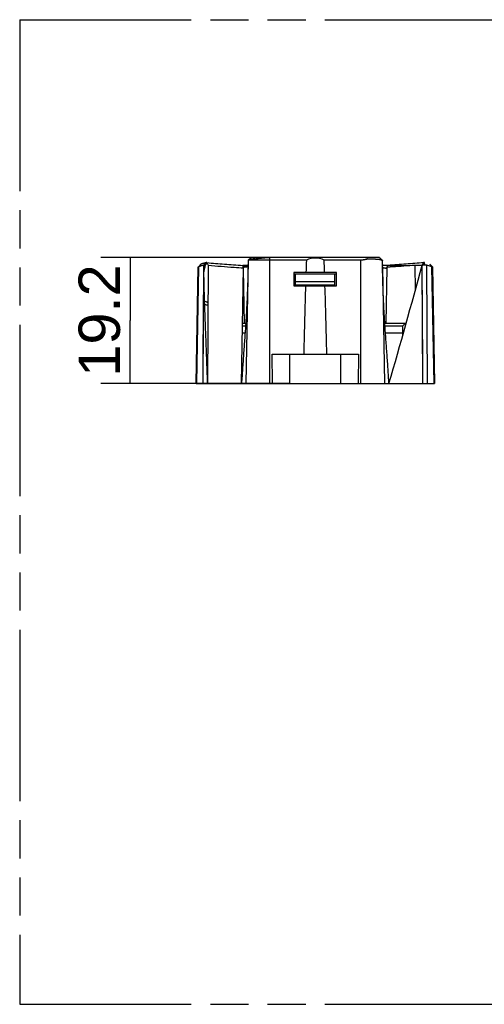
# Model space of a CAD drawing. Header units: millimetres. Extents: x 0 to 210, y 0 to 297.
# Tile 3 of 16: x 50 to 74, y 133 to 183. Entities that reach past the tile are written whole.
import ezdxf
from ezdxf.enums import TextEntityAlignment as Align

# ---------------------------------------------------------------- set-up
doc = ezdxf.new("R2010")
doc.units = ezdxf.units.MM
doc.header["$LTSCALE"] = 19.36
doc.linetypes.add('PHANTOM', pattern=[0.8, 0.45, -0.05, 0.1, -0.05, 0.1, -0.05])
doc.layers.get('0').update_dxf_attribs({"linetype": 'CONTINUOUS'})
doc.layers.add('DEFAULT_3', color=7, linetype='PHANTOM')
doc.layers.add('Z_DIM_2D', color=7, linetype='CONTINUOUS')
doc.styles.add('TEXTSTYLE_3', font='helveticaneueltw1g-ltcn.otf')
doc.dimstyles.new('DIMSTYLE_1', dxfattribs={"dimtxt": 2.1, "dimasz": 3.5, "dimexe": 1.5, "dimexo": 0, "dimgap": 0.525, "dimtad": 1, "dimlfac": 3.000003, "dimdsep": 46, "dimtxsty": 'TEXTSTYLE_3', "dimblk": '_FILLED', "dimblk1": '_FILLED', "dimblk2": '_FILLED', "dimcen": 0.09, "dimclrt": 5, "dimazin": 2, "dimtp": 0.2, "dimtm": 0.2, "dimtfac": 1, "dimtofl": 0, "dimtmove": 0, "dimatfit": 3, "dimldrblk": '_FILLED', "dimfxl": 0, "dimtolj": 1, "dimarcsym": 0})

# ---------------------------------------------------------------- blocks, each defined once
blk = doc.blocks.new('*D2')
at = {"layer": 'Z_DIM_2D', "color": 2, "linetype": 'Continuous', "transparency": 16777216}
for p, q in [((62.832, 170.602), (54.243, 170.602)), ((55.743, 170.602), (55.743, 167.402)), ((55.743, 164.202), (55.743, 167.402)), ((63.832, 164.202), (54.243, 164.202))]:
    blk.add_line(p, q, dxfattribs=at)
at = {"layer": 'Z_DIM_2D', "color": 5, "linetype": 'Continuous', "transparency": 16777216, "style": 'TEXTSTYLE_3'}
blk.add_text('19.2', height=2.1, rotation=90, dxfattribs=at).set_placement((55.218, 167.402), align=Align.CENTER)
blk = doc.blocks.new('_FILLED')
at = {"color": 0, "linetype": 'ByBlock'}
blk.add_solid([(0, 0), (-1, 0.125), (-1, -0.125)], dxfattribs=at)
blk = doc.blocks.new('_NONE')

msp = doc.modelspace()

# ---------------------------------------------------------------- linework, layer by layer
at = {"color": 9, "linetype": 'Continuous'}
for p, q in [((61.7243, 170.4528), (61.8599, 170.5854)), ((62.2747, 170.5471), (62.2737, 170.602)), ((62.45, 170.602), (62.4504, 170.5649)), ((62.6651, 170.602), (62.6651, 170.5858)), ((62.8319, 164.202), (62.8319, 170.602)), ((59.2093, 170.1342), (59.1058, 164.202)), ((59.3275, 170.2673), (59.2088, 170.1346)), ((59.4371, 164.202), (59.4756, 170.2103)), ((59.6354, 170.3437), (59.7022, 170.2128)), ((61.4508, 170.2037), (61.4959, 170.0723)), ((61.4936, 170.0791), (61.4928, 170.1198)), ((61.4937, 170.0722), (61.4937, 170.0724)), ((61.5462, 167.2687), (61.4948, 170.0158)), ((67.4353, 170.4688), (67.4353, 164.202)), ((68.7736, 170.0793), (68.721, 167.2687)), ((70.2143, 168.9352), (70.2045, 170.2078)), ((70.5647, 170.2121), (70.6318, 170.3437)), ((70.6018, 164.202), (70.5647, 170.2121)), ((70.5957, 165.2008), (70.5647, 170.2121)), ((70.8301, 164.202), (70.7916, 170.2093)), ((71.1614, 164.202), (71.0578, 170.1352)), ((69.5677, 166.7687), (69.5669, 166.6208)), ((63.8321, 165.702), (63.8321, 164.202)), ((66.4351, 164.202), (66.4351, 165.702)), ((70.6018, 164.202), (70.5957, 165.2008))]:
    msp.add_line(p, q, dxfattribs=at)
at = {"color": 6, "linetype": 'Continuous'}
for p, q in [((61.798, 170.5289), (61.7281, 170.4602)), ((61.8583, 170.4947), (61.8599, 170.5854)), ((62.3166, 170.5515), (62.3158, 170.602)), ((68.3901, 170.602), (62.8319, 170.602)), ((67.7894, 170.527), (67.7615, 170.602)), ((68.5395, 170.4598), (68.4032, 170.5936)), ((59.4756, 170.2103), (59.5931, 170.3419)), ((61.4928, 170.1198), (61.4793, 170.1206)), ((61.7243, 170.4528), (61.6152, 164.202)), ((64.6829, 170.4688), (61.7422, 170.4688)), ((67.4353, 170.4688), (65.5843, 170.4688)), ((68.5486, 170.1239), (68.5429, 170.4528)), ((68.5488, 170.1151), (68.5551, 170.1089)), ((68.55, 170.1139), (68.5488, 170.1139)), ((70.518, 170.1941), (70.5151, 170.0305)), ((71.08, 170.1328), (70.9854, 170.2245)), ((71.08, 170.1328), (71.0801, 170.1326)), ((71.0801, 170.1326), (71.1836, 164.202)), ((64.0503, 169.8353), (64.0503, 169.1687)), ((66.2169, 169.8353), (64.0503, 169.8353)), ((64.0503, 169.7687), (66.2169, 169.7687)), ((64.1336, 169.202), (64.1336, 169.7687)), ((66.1336, 169.202), (66.1336, 169.7687)), ((66.2169, 169.1687), (66.2169, 169.8353)), ((64.0503, 169.1687), (66.2169, 169.1687)), ((66.1336, 169.3687), (64.1336, 169.3687)), ((66.1336, 169.202), (64.1336, 169.202)), ((59.1589, 168.5192), (59.1815, 168.54)), ((61.5931, 167.1158), (61.4431, 167.1158)), ((61.4458, 167.2687), (61.6031, 167.2687)), ((68.6641, 167.2687), (69.7496, 167.2687)), ((69.564, 167.1158), (68.674, 167.1158)), ((69.564, 167.1158), (69.561, 166.7687)), ((69.7169, 167.2687), (69.564, 167.1158)), ((61.5696, 166.7687), (61.4369, 166.7687)), ((69.6087, 166.7687), (68.6976, 166.7687)), ((62.956, 164.202), (62.941, 165.702)), ((62.941, 165.702), (67.3261, 165.702)), ((67.3261, 165.702), (67.3111, 164.202)), ((59.0836, 164.202), (71.1836, 164.202))]:
    msp.add_line(p, q, dxfattribs=at)
at = {"color": 7, "linetype": 'Continuous'}
for p, q in [((62.5309, 170.602), (62.8319, 170.602)), ((59.0836, 164.202), (59.1871, 170.1326)), ((59.2088, 170.1346), (59.2087, 170.1346)), ((59.2087, 170.1346), (59.2088, 170.1346)), ((59.3236, 170.2662), (59.2088, 170.1346)), ((59.4756, 170.2103), (59.2093, 170.1342)), ((59.4755, 170.2103), (59.4756, 170.2103)), ((59.6354, 170.3437), (59.7021, 170.2128)), ((59.7025, 170.2132), (59.6654, 164.202)), ((59.7021, 170.2128), (59.7025, 170.2128)), ((61.3911, 164.202), (61.4958, 170.0721)), ((61.4959, 170.0723), (61.4508, 170.2037)), ((61.4959, 170.0723), (61.4959, 170.0723)), ((68.5286, 170.4668), (68.5288, 170.4666)), ((68.529, 170.4665), (68.5289, 170.4666)), ((68.5429, 170.4529), (68.5429, 170.4529)), ((68.5486, 170.1239), (68.652, 164.202)), ((68.7711, 170.072), (68.8164, 170.2037)), ((71.0578, 170.1352), (70.7916, 170.2093)), ((70.9854, 170.2245), (70.943, 170.2657))]:
    msp.add_line(p, q, dxfattribs=at)
at = {"color": 9, "linetype": 'Continuous'}
msp.add_lwpolyline([(59.4371, 164.202), (59.4499, 166.1979), (59.4563, 167.1984), (59.4756, 170.2103)], dxfattribs=at)
at = {"color": 7, "linetype": 'Continuous'}
for centre, radius, start, end in [((69.0132, -2.421), 173.1542, 92.230623, 92.367669), ((67.4044, 153.2712), 17.26, 88.46996, 88.72175), ((52.512, 169.2818), 6.7291, 5.82112, 7.26342), ((62.7147, 158.2903), 12.3523, 105.20254, 106.48866), ((59.0364, 171.3155), 1.0879, 285.30768, 285.52084), ((66.0351, 239.3487), 69.4249, 264.766483, 265.848691), ((66.6905, 248.1213), 78.2219, 265.83503, 266.192162), ((66.1549, 240.937), 71.0177, 265.845024, 266.238458), ((-321.4506, 277.1119), 406.3293, 343.866418, 344.746714), ((66.8015, 169.2329), 4.0283, 14.06235, 15.37448)]:
    msp.add_arc(centre, radius, start, end, dxfattribs=at)
at = {"color": 6, "linetype": 'Continuous'}
msp.add_arc((64.4825, 235.3307), 65.352, 273.777376, 274.77207, dxfattribs=at)
for centre, major_axis, ratio, start_param, end_param in [((65.1336, 169.5915), (1, 0), 0.9826973, 1.1032731, 2.0383196), ((65.1336, 119.3268), (0, 57.2899), 0.0174551, 0.4675232, 0.4914903), ((65.1336, 119.3268), (0, 57.2899), 0.0174551, -0.4914903, -0.4675232), ((65.1336, 119.3268), (0, 57.2899), 0.0174551, 0.5156065, 0.6275254), ((65.1336, 119.3268), (0, 57.2899), 0.0174551, -0.6275254, -0.5156065)]:
    msp.add_ellipse(centre, major_axis=major_axis, ratio=ratio, start_param=start_param, end_param=end_param, dxfattribs=at)
at = {"color": 7, "linetype": 'Continuous'}
for points, knots in [([(62.8319, 170.602), (62.7714, 170.596), (62.6515, 170.5845), (62.5028, 170.5701), (62.3866, 170.5586), (62.3034, 170.5502), (62.236, 170.5431), (62.1841, 170.5375), (62.135, 170.532), (62.0767, 170.5253), (62.0108, 170.5171), (61.9593, 170.5102), (61.9209, 170.5047), (61.8945, 170.5006), (61.8696, 170.4966), (61.8464, 170.4926), (61.8248, 170.4887), (61.8049, 170.4847), (61.7867, 170.4808), (61.7703, 170.4768), (61.7556, 170.4729), (61.7465, 170.4702), (61.7422, 170.4688)], [0, 0, 0, 0, 0.1658175, 0.3290562, 0.4080342, 0.4844189, 0.5576307, 0.5928765, 0.62713, 0.6924198, 0.7530486, 0.8086122, 0.8343821, 0.858757, 0.8817008, 0.903181, 0.9231687, 0.9416388, 0.9585704, 0.9739473, 0.9877586, 1, 1, 1, 1]), ([(61.7422, 170.4688), (61.7507, 170.479), (61.7689, 170.4994), (61.788, 170.519), (61.798, 170.5289)], [0, 0, 0, 0, 0.484981, 1, 1, 1, 1]), ([(61.798, 170.5289), (61.8077, 170.5384), (61.828, 170.5576), (61.849, 170.5761), (61.8599, 170.5854)], [0, 0, 0, 0, 0.4871397, 1, 1, 1, 1]), ([(68.4617, 170.4846), (68.4538, 170.486), (68.4369, 170.4888), (68.4102, 170.4926), (68.3807, 170.4962), (68.3544, 170.4991), (68.332, 170.5013), (68.3079, 170.5035), (68.2762, 170.5062), (68.2363, 170.5091), (68.1942, 170.5118), (68.1498, 170.5143), (68.1033, 170.5166), (68.055, 170.5188), (68.0048, 170.5207), (67.953, 170.5225), (67.881, 170.5247), (67.8263, 170.5261), (67.7894, 170.527)], [0, 0, 0, 0, 0.0358209, 0.0758527, 0.1199996, 0.1681495, 0.1936863, 0.2201749, 0.2759321, 0.3352687, 0.3980218, 0.4640167, 0.5330674, 0.6049786, 0.6795462, 0.7565566, 0.8357888, 1, 1, 1, 1]), ([(68.3901, 170.602), (68.3916, 170.6013), (68.3945, 170.5999), (68.3972, 170.5982), (68.3985, 170.5974)], [0, 0, 0, 0, 0.5304353, 1, 1, 1, 1]), ([(68.3985, 170.5974), (68.3994, 170.5968), (68.401, 170.5956), (68.4025, 170.5943), (68.4032, 170.5936)], [0, 0, 0, 0, 0.5273358, 1, 1, 1, 1]), ([(68.4074, 170.5854), (68.4074, 170.5861), (68.4072, 170.5876), (68.4063, 170.5897), (68.405, 170.5917), (68.4038, 170.593), (68.4032, 170.5936)], [0, 0, 0, 0, 0.2228425, 0.4571261, 0.7134899, 1, 1, 1, 1]), ([(68.4032, 170.5936), (68.4038, 170.593), (68.405, 170.5917), (68.4063, 170.5897), (68.4071, 170.5876), (68.4074, 170.5861), (68.4074, 170.5854)], [0, 0, 0, 0, 0.2866693, 0.543212, 0.7775408, 1, 1, 1, 1]), ([(59.5931, 170.3419), (59.582, 170.3389), (59.5598, 170.3329), (59.5265, 170.3237), (59.4932, 170.3144), (59.4599, 170.3051), (59.4267, 170.2956), (59.399, 170.2877), (59.3769, 170.2814), (59.3604, 170.2766), (59.3467, 170.2727), (59.3357, 170.2696), (59.3303, 170.2681), (59.3275, 170.2673)], [0, 0, 0, 0, 0.1251151, 0.2503102, 0.3755861, 0.5009286, 0.6262323, 0.7513943, 0.8138715, 0.8762229, 0.9383514, 0.9692667, 1, 1, 1, 1]), ([(59.4756, 170.2103), (59.4799, 170.2128), (59.4885, 170.2177), (59.5018, 170.225), (59.5155, 170.2325), (59.5294, 170.24), (59.5434, 170.2477), (59.5572, 170.2555), (59.5707, 170.2634), (59.5835, 170.2715), (59.5956, 170.2798), (59.6049, 170.287), (59.6116, 170.2928), (59.6162, 170.2972), (59.6205, 170.3016), (59.6242, 170.3061), (59.6276, 170.3106), (59.6304, 170.3152), (59.6327, 170.3198), (59.6344, 170.3245), (59.6356, 170.3293), (59.6362, 170.3341), (59.6361, 170.3389), (59.6357, 170.3421), (59.6354, 170.3437)], [0, 0, 0, 0, 0.0670149, 0.1367879, 0.2085401, 0.2814885, 0.3548533, 0.4278543, 0.4997039, 0.5696036, 0.6367522, 0.7003793, 0.7306633, 0.7598337, 0.7878463, 0.814684, 0.8403654, 0.8649537, 0.8885643, 0.9113718, 0.9336111, 0.9555721, 0.9775852, 1, 1, 1, 1]), ([(59.6654, 164.202), (59.6619, 164.3273), (59.6545, 164.5778), (59.6425, 164.9536), (59.6295, 165.3294), (59.6157, 165.7051), (59.6013, 166.0807), (59.5818, 166.5815), (59.562, 167.0821), (59.5433, 167.5828), (59.53, 167.9582), (59.5176, 168.3336), (59.5065, 168.709), (59.4966, 169.0843), (59.4881, 169.4596), (59.481, 169.835), (59.4773, 170.0852), (59.4756, 170.2103)], [0, 0, 0, 0, 0.0625449, 0.1250885, 0.1876302, 0.2501686, 0.3127024, 0.37523, 0.5002607, 0.5627612, 0.6252509, 0.6877298, 0.7501984, 0.8126581, 0.8751103, 0.9375569, 1, 1, 1, 1]), ([(59.4809, 169.8592), (59.4882, 169.8968), (59.5028, 169.9696), (59.5254, 170.0747), (59.548, 170.1721), (59.5637, 170.2343), (59.5716, 170.2641)], [0, 0, 0, 0, 0.2772838, 0.5363752, 0.777274, 1, 1, 1, 1]), ([(61.7185, 170.1231), (61.7164, 169.9995), (61.7115, 169.7525), (61.7021, 169.3819), (61.6906, 169.0114), (61.6766, 168.641), (61.66, 168.2707), (61.641, 167.9005), (61.6197, 167.5304), (61.5963, 167.1603), (61.5713, 166.7904), (61.5451, 166.4206), (61.5183, 166.0508), (61.4913, 165.681), (61.4648, 165.3113), (61.439, 164.9416), (61.4143, 164.5718), (61.3987, 164.3253), (61.3911, 164.202)], [0, 0, 0, 0, 0.0625003, 0.1249981, 0.1874944, 0.2499908, 0.3124893, 0.3749914, 0.4374982, 0.5000097, 0.5625246, 0.6250405, 0.6875542, 0.7500624, 0.8125624, 0.8750523, 0.9375314, 1, 1, 1, 1]), ([(61.4508, 170.2037), (61.4646, 170.1998), (61.4923, 170.1923), (61.5333, 170.1819), (61.5731, 170.1724), (61.6048, 170.1651), (61.6288, 170.1597), (61.6453, 170.1559), (61.6609, 170.1524), (61.6752, 170.1491), (61.6882, 170.146), (61.6982, 170.1436), (61.7054, 170.1416), (61.7103, 170.1403), (61.7147, 170.139), (61.7175, 170.1381), (61.7188, 170.1377)], [0, 0, 0, 0, 0.1563449, 0.3112072, 0.4603757, 0.6000862, 0.6653534, 0.7270481, 0.7847924, 0.8382012, 0.8868711, 0.9303718, 0.9500411, 0.9682432, 0.9849166, 1, 1, 1, 1]), ([(68.5394, 170.4597), (68.5388, 170.4603), (68.5375, 170.4614), (68.5352, 170.4631), (68.5325, 170.4647), (68.5294, 170.4663), (68.5259, 170.4679), (68.522, 170.4695), (68.5177, 170.4711), (68.5112, 170.4733), (68.5021, 170.4759), (68.49, 170.4789), (68.4764, 170.4819), (68.4668, 170.4837), (68.4617, 170.4846)], [0, 0, 0, 0, 0.0304404, 0.0646177, 0.1027837, 0.145114, 0.1917327, 0.2427269, 0.298158, 0.358068, 0.4914156, 0.6428809, 0.8124435, 1, 1, 1, 1]), ([(68.4617, 170.4846), (68.4628, 170.4844), (68.4673, 170.4836), (68.4751, 170.4821), (68.4819, 170.4807), (68.4851, 170.48)], [0, 0, 0, 0, 0.1385617, 0.5839296, 1, 1, 1, 1]), ([(68.4851, 170.48), (68.4885, 170.4792), (68.4951, 170.4777), (68.5044, 170.4753), (68.5128, 170.4728), (68.5201, 170.4703), (68.5256, 170.4682), (68.5294, 170.4664), (68.532, 170.4651), (68.5342, 170.4638), (68.5362, 170.4625), (68.538, 170.4612), (68.539, 170.4603), (68.5395, 170.4598)], [0, 0, 0, 0, 0.1806374, 0.3452184, 0.4937003, 0.626098, 0.7425159, 0.7948121, 0.8432265, 0.8878317, 0.9287281, 0.966054, 1, 1, 1, 1]), ([(68.5429, 170.4528), (68.5429, 170.4534), (68.5427, 170.4546), (68.542, 170.4563), (68.5409, 170.4581), (68.5399, 170.4592), (68.5394, 170.4597)], [0, 0, 0, 0, 0.2218668, 0.4558265, 0.7125062, 1, 1, 1, 1]), ([(68.5395, 170.4598), (68.5401, 170.4593), (68.541, 170.4582), (68.5422, 170.4564), (68.5428, 170.4546), (68.543, 170.4534), (68.543, 170.4528)], [0, 0, 0, 0, 0.2888124, 0.5454083, 0.778542, 1, 1, 1, 1]), ([(68.876, 164.202), (68.8685, 164.3253), (68.8529, 164.5717), (68.8282, 164.9414), (68.8024, 165.3111), (68.7758, 165.6807), (68.7489, 166.0504), (68.7221, 166.4201), (68.6959, 166.7899), (68.6709, 167.1598), (68.6475, 167.5297), (68.6262, 167.8997), (68.6072, 168.2699), (68.5906, 168.6401), (68.5766, 169.0105), (68.5651, 169.3809), (68.5557, 169.7514), (68.5508, 169.9984), (68.5487, 170.1219)], [0, 0, 0, 0, 0.0624686, 0.1249477, 0.1874376, 0.2499376, 0.3124459, 0.3749595, 0.4374754, 0.4999903, 0.5625018, 0.6250087, 0.6875108, 0.7500092, 0.8125057, 0.8750019, 0.9374997, 1, 1, 1, 1]), ([(68.5487, 170.1191), (68.549, 170.1182), (68.5496, 170.1164), (68.551, 170.1138), (68.5528, 170.1112), (68.5543, 170.1097), (68.5551, 170.1089)], [0, 0, 0, 0, 0.2296995, 0.4697049, 0.7251232, 1, 1, 1, 1]), ([(68.5551, 170.1089), (68.5559, 170.108), (68.5577, 170.1064), (68.5607, 170.1041), (68.5641, 170.1019), (68.5679, 170.0997), (68.5721, 170.0975), (68.5766, 170.0955), (68.5815, 170.0934), (68.5887, 170.0908), (68.5984, 170.0876), (68.6086, 170.0848), (68.6162, 170.0829), (68.6202, 170.082), (68.6225, 170.0815), (68.6248, 170.0809), (68.6278, 170.0803), (68.6327, 170.0793), (68.6376, 170.0783), (68.6427, 170.0773), (68.6459, 170.0767), (68.6481, 170.0763), (68.6494, 170.0761), (68.6504, 170.0759), (68.6514, 170.0757), (68.6523, 170.0756), (68.6533, 170.0754), (68.6546, 170.0752), (68.6563, 170.075), (68.6589, 170.0746), (68.6623, 170.0741), (68.6663, 170.0736), (68.6718, 170.0729), (68.6786, 170.0722), (68.6856, 170.0716), (68.6912, 170.0711), (68.6968, 170.0708), (68.7039, 170.0704), (68.7125, 170.07), (68.7196, 170.0698), (68.7253, 170.0698), (68.7296, 170.0698), (68.7338, 170.0698), (68.7381, 170.0699), (68.7423, 170.07), (68.7465, 170.0702), (68.7507, 170.0704), (68.7542, 170.0707), (68.757, 170.0709), (68.759, 170.071), (68.7611, 170.0712), (68.7631, 170.0714), (68.7651, 170.0716), (68.7668, 170.0717), (68.7682, 170.0718), (68.7691, 170.0719), (68.77, 170.072), (68.7706, 170.072), (68.7709, 170.072), (68.7711, 170.072)], [0, 0, 0, 0, 0.0157928, 0.0327889, 0.051074, 0.0706956, 0.091701, 0.1140357, 0.1377121, 0.1627023, 0.2164431, 0.2748748, 0.3057304, 0.321554, 0.3295707, 0.3376463, 0.3539959, 0.3706071, 0.4045547, 0.4218712, 0.4393895, 0.4482243, 0.4526616, 0.4571122, 0.4615685, 0.4660117, 0.470462, 0.4749244, 0.4838793, 0.4928738, 0.5109776, 0.5292271, 0.5476134, 0.5847586, 0.622335, 0.6412592, 0.6602597, 0.6984578, 0.7368378, 0.775269, 0.794464, 0.8136254, 0.8327413, 0.8518088, 0.8708065, 0.8897178, 0.9085284, 0.9272241, 0.9365229, 0.9457789, 0.9549908, 0.9641578, 0.9732741, 0.9823252, 0.9868195, 0.9912814, 0.9956912, 0.9978638, 1, 1, 1, 1]), ([(68.8164, 170.2037), (68.9673, 170.2029), (69.2658, 170.2022), (69.7084, 170.2035), (70.1402, 170.2068), (70.4245, 170.2102), (70.5647, 170.2121)], [0, 0, 0, 0, 0.2589361, 0.5122366, 0.7594059, 1, 1, 1, 1]), ([(70.5647, 170.2121), (70.5695, 170.2144), (70.5792, 170.219), (70.5936, 170.2261), (70.6075, 170.2332), (70.6209, 170.2405), (70.6335, 170.2479), (70.6452, 170.2553), (70.6542, 170.2618), (70.6608, 170.2671), (70.6653, 170.271), (70.6695, 170.275), (70.6733, 170.279), (70.6766, 170.2831), (70.6805, 170.2885), (70.6835, 170.2942), (70.6855, 170.3001), (70.6865, 170.3045), (70.6869, 170.309), (70.6868, 170.3135), (70.6861, 170.3181), (70.6848, 170.3228), (70.6829, 170.3275), (70.6805, 170.3323), (70.6775, 170.3371), (70.6753, 170.3403), (70.6741, 170.3419)], [0, 0, 0, 0, 0.0819839, 0.1630967, 0.2425498, 0.3196196, 0.3936487, 0.4640465, 0.530301, 0.5617491, 0.5920251, 0.6211089, 0.6489999, 0.6757231, 0.701336, 0.7496178, 0.7726889, 0.7953522, 0.8179133, 0.8407111, 0.8640958, 0.888403, 0.9139314, 0.9409272, 0.9695759, 1, 1, 1, 1]), ([(70.7916, 170.2093), (70.7886, 170.2095), (70.7823, 170.2098), (70.7722, 170.2102), (70.7609, 170.2106), (70.7438, 170.2111), (70.7203, 170.2115), (70.6903, 170.2119), (70.6586, 170.2122), (70.6165, 170.2123), (70.5852, 170.2122), (70.5647, 170.2121)], [0, 0, 0, 0, 0.0389266, 0.083556, 0.1334653, 0.1881798, 0.3098964, 0.4440696, 0.5855826, 0.7290362, 1, 1, 1, 1]), ([(70.943, 170.2657), (70.9456, 170.263), (70.9493, 170.2591), (70.9542, 170.2538), (70.9578, 170.2498), (70.9614, 170.2457), (70.965, 170.2417), (70.9686, 170.2377), (70.9722, 170.2336), (70.9752, 170.2302), (70.9776, 170.2275), (70.9799, 170.2248), (70.9829, 170.2214), (70.9865, 170.2173), (70.9901, 170.2132), (70.9937, 170.2091), (70.9972, 170.205), (71.0008, 170.2009), (71.0044, 170.1968), (71.0079, 170.1927), (71.0115, 170.1886), (71.0163, 170.1832), (71.0222, 170.1763), (71.0293, 170.1681), (71.0364, 170.1599), (71.0436, 170.1517), (71.0507, 170.1435), (71.0554, 170.138), (71.0578, 170.1352)], [0, 0, 0, 0, 0.062983, 0.0940118, 0.1248755, 0.1557098, 0.1867781, 0.2180604, 0.2494295, 0.2807002, 0.2962596, 0.3118388, 0.3430773, 0.3743729, 0.4056688, 0.4368961, 0.4681351, 0.4994135, 0.5307101, 0.5619841, 0.5932381, 0.6245142, 0.6870988, 0.7496543, 0.812241, 0.8748182, 0.9373869, 1, 1, 1, 1]), ([(59.1058, 164.202), (59.1049, 164.202), (59.103, 164.202), (59.1002, 164.2021), (59.0979, 164.2021), (59.0961, 164.2021), (59.0947, 164.2021), (59.0933, 164.2021), (59.0919, 164.2021), (59.0905, 164.2021), (59.0894, 164.2021), (59.0884, 164.2021), (59.0877, 164.2021), (59.087, 164.2021), (59.0863, 164.2021), (59.0858, 164.2021), (59.0853, 164.2021), (59.085, 164.2021), (59.0847, 164.2021), (59.0844, 164.2021), (59.0843, 164.2021), (59.0841, 164.2021), (59.0839, 164.2021), (59.0838, 164.202), (59.0837, 164.202), (59.0836, 164.202), (59.0836, 164.202)], [0, 0, 0, 0, 0.1250047, 0.2500095, 0.3750142, 0.4375166, 0.500019, 0.5625214, 0.6250237, 0.6875261, 0.7500285, 0.7812796, 0.8125308, 0.843782, 0.8750332, 0.9062844, 0.92191, 0.9375355, 0.9531611, 0.9609739, 0.9687868, 0.9765993, 0.984413, 0.9883189, 0.9922234, 1, 1, 1, 1])]:
    msp.add_open_spline(points, degree=3, knots=knots, dxfattribs=at)
at = {"color": 6, "linetype": 'Continuous'}
for points, knots in [([(67.7894, 170.527), (67.786, 170.5258), (67.7791, 170.5235), (67.7686, 170.5202), (67.7582, 170.5169), (67.7441, 170.5127), (67.7264, 170.5076), (67.7049, 170.502), (67.6832, 170.4968), (67.654, 170.4904), (67.617, 170.4835), (67.5721, 170.4769), (67.5116, 170.4707), (67.4658, 170.4688), (67.4353, 170.4688)], [0, 0, 0, 0, 0.0302865, 0.0606514, 0.0910986, 0.1216265, 0.1829171, 0.2445101, 0.3063899, 0.3685393, 0.4935642, 0.6194243, 0.7459317, 1, 1, 1, 1]), ([(59.6354, 170.3437), (59.6336, 170.3439), (59.6298, 170.3442), (59.6239, 170.3443), (59.6179, 170.3444), (59.612, 170.3442), (59.6063, 170.3439), (59.6019, 170.3435), (59.5987, 170.3431), (59.5966, 170.3427), (59.5948, 170.3424), (59.5936, 170.3421), (59.5931, 170.3419)], [0, 0, 0, 0, 0.1301673, 0.2701086, 0.413452, 0.5546738, 0.6888968, 0.8113117, 0.8664971, 0.9167685, 0.961465, 1, 1, 1, 1]), ([(59.6354, 170.3437), (59.7818, 170.3307), (60.078, 170.3051), (60.5272, 170.2688), (60.9859, 170.2346), (61.2949, 170.2137), (61.4508, 170.2037)], [0, 0, 0, 0, 0.2421133, 0.4898099, 0.7426098, 1, 1, 1, 1]), ([(61.7201, 170.2103), (61.71, 170.209), (61.6893, 170.2068), (61.6575, 170.2041), (61.6241, 170.2021), (61.5955, 170.201), (61.5722, 170.2005), (61.5487, 170.2003), (61.5194, 170.2005), (61.4848, 170.2016), (61.462, 170.2029), (61.4508, 170.2037)], [0, 0, 0, 0, 0.1124089, 0.2314281, 0.3558513, 0.4842338, 0.549396, 0.6149004, 0.7459125, 0.8750409, 1, 1, 1, 1]), ([(61.7184, 170.1139), (61.6993, 170.1137), (61.6612, 170.1136), (61.6044, 170.1145), (61.5482, 170.1165), (61.5112, 170.1186), (61.4928, 170.1198)], [0, 0, 0, 0, 0.2535868, 0.5063109, 0.7558653, 1, 1, 1, 1]), ([(61.7281, 170.4602), (61.7275, 170.4596), (61.7265, 170.4585), (61.7252, 170.4566), (61.7245, 170.4547), (61.7243, 170.4534), (61.7243, 170.4528)], [0, 0, 0, 0, 0.2876961, 0.5443764, 0.7782234, 1, 1, 1, 1]), ([(61.7422, 170.4688), (61.7407, 170.4681), (61.7378, 170.4668), (61.734, 170.4647), (61.7307, 170.4625), (61.7289, 170.461), (61.7281, 170.4602)], [0, 0, 0, 0, 0.299543, 0.5649903, 0.7977469, 1, 1, 1, 1]), ([(68.8164, 170.2037), (68.8052, 170.2029), (68.7824, 170.2016), (68.7478, 170.2005), (68.7126, 170.2002), (68.6776, 170.2008), (68.6431, 170.2021), (68.6098, 170.2041), (68.5779, 170.2068), (68.5572, 170.209), (68.5471, 170.2103)], [0, 0, 0, 0, 0.1249581, 0.2540923, 0.3850922, 0.5157433, 0.644091, 0.7684831, 0.887526, 1, 1, 1, 1]), ([(70.6318, 170.3437), (70.4854, 170.3307), (70.1892, 170.3051), (69.74, 170.2688), (69.2812, 170.2346), (68.9723, 170.2137), (68.8164, 170.2037)], [0, 0, 0, 0, 0.2421133, 0.4898099, 0.7426098, 1, 1, 1, 1]), ([(70.4967, 170.2112), (70.4984, 170.2106), (70.5015, 170.2093), (70.5058, 170.2073), (70.5095, 170.2052), (70.5125, 170.203), (70.5146, 170.2012), (70.5159, 170.1997), (70.5169, 170.1982), (70.5176, 170.1967), (70.5179, 170.1952), (70.518, 170.1945), (70.518, 170.1941)], [0, 0, 0, 0, 0.1853494, 0.3516519, 0.4990837, 0.6281658, 0.739981, 0.7900442, 0.8366564, 0.9214159, 0.9610922, 1, 1, 1, 1]), ([(70.6741, 170.3419), (70.6735, 170.3421), (70.6724, 170.3424), (70.6705, 170.3427), (70.6684, 170.3431), (70.6652, 170.3435), (70.6608, 170.3439), (70.6552, 170.3442), (70.6493, 170.3444), (70.6433, 170.3443), (70.6374, 170.3442), (70.6336, 170.3439), (70.6318, 170.3437)], [0, 0, 0, 0, 0.0385285, 0.0832086, 0.1334652, 0.1886431, 0.3110646, 0.4453045, 0.5865341, 0.7298786, 0.86983, 1, 1, 1, 1]), ([(71.0578, 170.1352), (71.0594, 170.1352), (71.0624, 170.135), (71.0667, 170.1347), (71.0703, 170.1345), (71.0734, 170.1342), (71.0756, 170.1339), (71.0771, 170.1337), (71.078, 170.1335), (71.0787, 170.1333), (71.0793, 170.1332), (71.0797, 170.133), (71.0799, 170.1329), (71.08, 170.1328)], [0, 0, 0, 0, 0.2144048, 0.404239, 0.5688328, 0.7076237, 0.8201758, 0.8665234, 0.9062302, 0.9393104, 0.9658225, 0.9859186, 1, 1, 1, 1]), ([(59.1589, 168.5192), (59.1589, 168.5161), (59.159, 168.5099), (59.1599, 168.5005), (59.1615, 168.4911), (59.1645, 168.4784), (59.1702, 168.4624), (59.1764, 168.4501), (59.1798, 168.444)], [0, 0, 0, 0, 0.1179458, 0.2369283, 0.3574759, 0.4800924, 0.7332655, 1, 1, 1, 1]), ([(59.5159, 168.396), (59.5289, 168.3894), (59.5454, 168.3816), (59.5656, 168.3727), (59.5761, 168.3682), (59.5868, 168.3638), (59.6013, 168.358), (59.62, 168.3508), (59.651, 168.3396), (59.6747, 168.3318), (59.6908, 168.3269)], [0, 0, 0, 0, 0.2315036, 0.2913028, 0.3518627, 0.413211, 0.4753613, 0.602021, 0.7317464, 1, 1, 1, 1]), ([(59.5211, 168.2301), (59.5479, 168.2212), (59.6039, 168.2041), (59.6605, 168.1896), (59.6899, 168.1828)], [0, 0, 0, 0, 0.4839545, 1, 1, 1, 1])]:
    msp.add_open_spline(points, degree=3, knots=knots, dxfattribs=at)
at = {"layer": 'DEFAULT_3', "color": 91, "linetype": 'PHANTOM', "true_color": 0x80ff80}
for q in [(50.1286, 132.68), (150.1286, 182.68)]:
    msp.add_line((50.1286, 182.68), q, dxfattribs=at)
at = {"layer": 'DEFAULT_3', "color": 3, "linetype": 'PHANTOM'}
msp.add_line((50.1286, 132.68), (150.1286, 132.68), dxfattribs=at)

# ---------------------------------------------------------------- dimensions: what is measured, and where the dimension line sits
at = {"layer": 'Z_DIM_2D', "color": 2, "linetype": 'Continuous'}
dim = msp.add_linear_dim(base=(55.7432, 164.202), p1=(62.8319, 170.602), p2=(63.8321, 164.202), angle=270, dimstyle='DIMSTYLE_1', override={"dimblk1": 'NONE', "dimblk2": 'NONE', "dimsah": 1}, dxfattribs=at)
dim.commit()
dim.dimension.update_dxf_attribs({"geometry": '*D2', "text_midpoint": (55.7432, 167.4333), "dimtype": 160})

doc.saveas('drawing.dxf')
